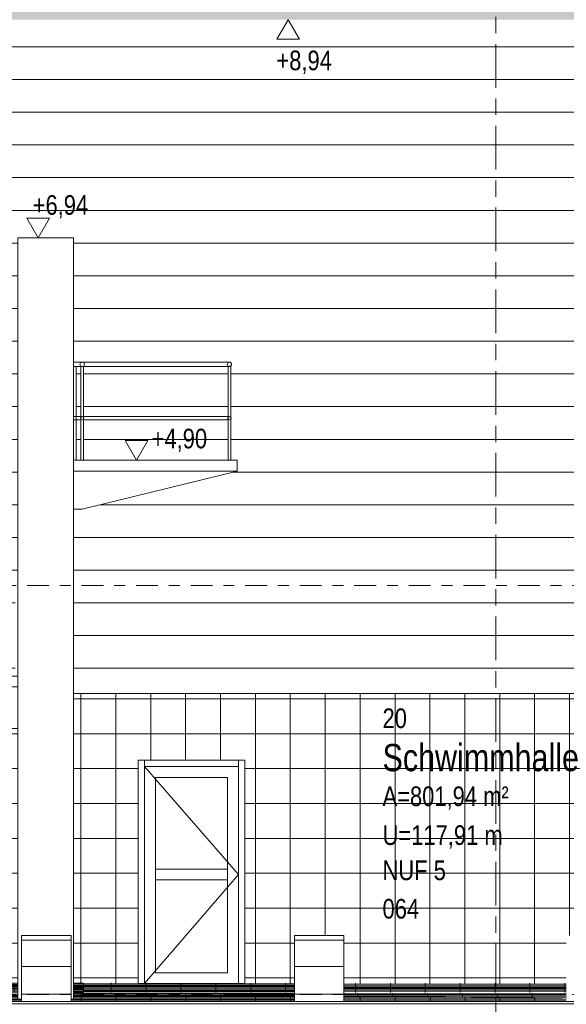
# Model space of a CAD drawing. Header units: metres. Extents: x 2 to 230, y -14 to 869.
# Tile 12 of 71: x 30.57 to 35.59, y -2.89 to 6.14. Entities that reach past the tile are written whole.
import ezdxf

# ---------------------------------------------------------------- set-up
doc = ezdxf.new("R2010")
doc.units = ezdxf.units.M
doc.linetypes.add('_Ebene_', pattern=[0.4, 0.2, -0.1, 0, -0.1])
doc.linetypes.add('_Rasterlinie_', pattern=[0.75, 0.4, -0.1, 0.15, -0.1])
for name, color, linetype, lineweight in [('A_Ebenen', 50, 'Continuous', 5), ('A_Fassade', 113, 'Continuous', 5), ('A_Geländer', 7, 'Continuous', 5), ('A_Geländer_Pfosten', 7, 'Continuous', 5), ('A_Geschossdecken', 7, 'Continuous', 5), ('A_Geschossdecken_Oberflächenschraffur', 7, 'Continuous', 5), ('A_Geschossdecken_Schraffur', 7, 'Continuous', 5), ('A_Hoehenkoten', 124, 'Continuous', 5), ('A_Raster', 128, 'Continuous', 5), ('A_Raum-Txt', 16, 'Continuous', 5), ('A_Treppe', 38, 'Continuous', 5), ('A_Wand', 244, 'Continuous', 5), ('A_Wände_Oberflächenschraffur', 244, 'Continuous', 5), ('Allgemeines Modell', 7, 'Continuous', 5)]:
    doc.layers.add(name, color=color, linetype=linetype, lineweight=lineweight)
doc.styles.add('Arial', font='arial.ttf', dxfattribs={"width": 0.8, "height": 0.18})
doc.styles.add('Arial_B', font='txt', dxfattribs={"width": 0.8, "height": 0.25})
pattern_1 = [(0, (0.09525, 18.796), (0, 0.32), []), (90, (0.09525, 18.796), (-0.32, 2e-17), [])]
pattern_2 = [(0, (0.09525, 18.796), (0, 0.3), [])]
pattern_3 = [(359.94, (0.073247, -2.899), (1.0472e-05, 0.0099999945), []), (90, (0.07325, -2.899), (-0.32, 2e-17), [])]
pattern_4 = [(0.004, (0.097247, -2.949), (-7.68e-07, 0.011), []), (90, (0.09725, -2.949), (-0.32, 2e-17), [])]

# ---------------------------------------------------------------- blocks, each defined once
blk = doc.blocks.new('Fassade - TU DF 1 - mit Mittelpfosten - Fassade - TU DF 1 - mit Panikstange-8070063-G')
at = {"layer": 'A_Fassade', "color": 250, "lineweight": 9}
for p, q in [((-11.7328, -0.7051), (-10.8728, -1.6951)), ((-11.6328, -0.8051), (-10.9728, -0.8051)), ((-11.6328, -2.5951), (-11.6328, -0.8051)), ((-10.9728, -0.8051), (-10.9728, -2.5951)), ((-10.8728, -1.6951), (-11.7328, -2.6951)), ((-11.6328, -1.6451), (-10.9728, -1.6451)), ((-11.6328, -1.7451), (-11.6328, -1.6451)), ((-10.9728, -1.6451), (-10.9728, -1.7451)), ((-10.9728, -1.7451), (-11.6328, -1.7451)), ((-10.9728, -2.5951), (-11.6328, -2.5951)), ((-11.7328, -2.6951), (-10.8728, -2.6951))]:
    blk.add_line(p, q, dxfattribs=at)
blk = doc.blocks.new('Rectangular Mullion - 60mm x 80mm 2-8070064-G')
at = {"layer": 'A_Fassade', "color": 250, "lineweight": 9}
for p, q in [((-11.7328, -0.7051), (-11.7328, -0.6451)), ((-10.8728, -0.6451), (-11.7328, -0.6451)), ((-11.7328, -0.7051), (-10.8728, -0.7051)), ((-10.8728, -0.6451), (-10.8728, -0.7051))]:
    blk.add_line(p, q, dxfattribs=at)
blk = doc.blocks.new('Rectangular Mullion - 60mm x 80mm 2-8070065-G')
at = {"layer": 'A_Fassade', "color": 250, "lineweight": 9}
for p, q in [((-10.8728, -0.6451), (-10.8128, -0.6451)), ((-10.8728, -0.6451), (-10.8728, -2.6951)), ((-10.8128, -2.6951), (-10.8128, -0.6451)), ((-10.8128, -2.6951), (-10.8728, -2.6951))]:
    blk.add_line(p, q, dxfattribs=at)
blk = doc.blocks.new('Rectangular Mullion - 60mm x 80mm 2-8070066-G')
at = {"layer": 'A_Fassade', "color": 250, "lineweight": 9}
for p, q in [((-11.7928, -0.6451), (-11.7328, -0.6451)), ((-11.7928, -0.6451), (-11.7928, -2.6951)), ((-11.7328, -2.6951), (-11.7328, -0.6451)), ((-11.7328, -2.6951), (-11.7928, -2.6951))]:
    blk.add_line(p, q, dxfattribs=at)
blk = doc.blocks.new('Floors 1 - Floors 1-8100432-G')
at = {"layer": 'A_Geschossdecken', "color": 250, "lineweight": 9}
for p, q in [((-3.0115, -2.859), (-19.7363, -2.859)), ((-19.7244, -2.8801), (-3.0234, -2.8801))]:
    blk.add_line(p, q, dxfattribs=at)
blk = doc.blocks.new('Stairs 6 - Stairs 4-8101780-G')
at = {"layer": 'A_Treppe', "color": 250, "lineweight": 9}
for p, q in [((-10.3596, -2.2975), (-10.3596, -2.2551)), ((-10.3596, -2.2551), (-9.9051, -2.2551)), ((-9.9051, -2.2551), (-9.9051, -2.2975)), ((-10.3596, -2.5375), (-10.3596, -2.2975)), ((-10.3596, -2.2975), (-9.9051, -2.2975)), ((-9.9051, -2.2975), (-9.9051, -2.5375)), ((-10.3596, -2.7926), (-10.3596, -2.5375)), ((-10.3596, -2.5375), (-9.9051, -2.5375)), ((-9.9051, -2.5375), (-9.9051, -2.7926)), ((-10.3596, -2.8594), (-10.3596, -2.7926)), ((-10.3596, -2.7926), (-9.9051, -2.7926)), ((-9.9051, -2.7926), (-9.9051, -2.8592))]:
    blk.add_line(p, q, dxfattribs=at)
blk = doc.blocks.new('Stairs 7 - Stairs 4-8101802-G')
at = {"layer": 'A_Treppe', "color": 250, "lineweight": 9}
for p, q in [((-12.8618, -2.2975), (-12.8618, -2.2551)), ((-12.8618, -2.2551), (-12.4073, -2.2551)), ((-12.4073, -2.2551), (-12.4073, -2.2975)), ((-12.8618, -2.5375), (-12.8618, -2.2975)), ((-12.8618, -2.2975), (-12.4073, -2.2975)), ((-12.4073, -2.2975), (-12.4073, -2.5375)), ((-12.8618, -2.7926), (-12.8618, -2.5375)), ((-12.8618, -2.5375), (-12.4073, -2.5375)), ((-12.4073, -2.5375), (-12.4073, -2.7926)), ((-12.8618, -2.859), (-12.8618, -2.7926)), ((-12.8618, -2.7926), (-12.4073, -2.7926)), ((-12.4073, -2.7926), (-12.4073, -2.8594))]:
    blk.add_line(p, q, dxfattribs=at)
blk = doc.blocks.new('Allgemeines Modell 1 - Allgemeines Modell 1-8102343-G')
at = {"layer": 'Allgemeines Modell', "color": 250, "lineweight": 9}
for p, q in [((-12.8937, 0.1249), (-12.8937, 4.1434)), ((-12.8937, 4.1434), (-12.3849, 4.1434)), ((-12.3849, 4.1434), (-12.3849, 2.1049)), ((-12.3849, 2.1049), (-10.8849, 2.1049)), ((-12.3849, 2.1049), (-12.3849, 2.0049)), ((-10.8849, 2.0049), (-10.8849, 2.1049)), ((-10.8849, 2.0049), (-12.3849, 2.0049)), ((-12.3849, 1.6549), (-12.3849, 2.0049)), ((-12.3849, 2.0049), (-10.8849, 2.0049)), ((-12.3049, 1.6549), (-10.8849, 2.0049)), ((-12.3049, 1.6549), (-12.3849, 1.6549)), ((-12.3849, 1.6549), (-12.3849, -2.8379)), ((-14.3937, 0.1249), (-12.8937, 0.1249)), ((-14.3937, 0.1249), (-14.3937, 0.0249)), ((-12.8937, 0.0249), (-12.8937, 0.1249)), ((-12.8937, 0.0249), (-14.3937, 0.0249)), ((-12.9537, -0.3551), (-14.3937, 0.0249)), ((-14.3937, 0.0249), (-12.8937, 0.0249)), ((-12.8937, -0.3349), (-12.8937, 0.0249)), ((-12.8937, -0.3551), (-12.9537, -0.3551)), ((-12.8937, -2.8379), (-12.8937, -0.3349)), ((-12.8618, -2.8379), (-12.8937, -2.8379)), ((-12.3849, -2.8379), (-12.4073, -2.8379))]:
    blk.add_line(p, q, dxfattribs=at)
blk = doc.blocks.new('Geländer - 25mm 2-V21-G')
at = {"layer": 'A_Geländer_Pfosten', "color": 250, "lineweight": 9}
for p, q in [((-12.3724, 2.9649), (-12.3849, 2.9649)), ((-12.3599, 2.9649), (-12.3724, 2.9649)), ((-12.3599, 2.1049), (-12.3599, 2.9649))]:
    blk.add_line(p, q, dxfattribs=at)
blk = doc.blocks.new('Geländer - 25mm 2-V20-G')
at = {"layer": 'A_Geländer_Pfosten', "color": 250, "lineweight": 9}
for p, q in [((-14.3162, 0.9849), (-14.3162, 0.1249)), ((-14.2912, 0.9849), (-14.3162, 0.9849)), ((-14.2912, 0.1249), (-14.2912, 0.9849))]:
    blk.add_line(p, q, dxfattribs=at)
blk = doc.blocks.new('Geländer - Geländer-8102410-G')
at = {"layer": 'A_Geländer', "color": 250, "lineweight": 9}
for p, q in [((-12.3174, 2.5049), (-12.3849, 2.5049)), ((-12.3849, 2.4749), (-12.3174, 2.4749)), ((-10.9674, 2.5049), (-12.2924, 2.5049)), ((-12.2924, 2.4749), (-10.9674, 2.4749))]:
    blk.add_line(p, q, dxfattribs=at)
for start, end in [(0, 180), (180, 0)]:
    blk.add_arc((-10.9549, 2.4899), 0.015, start, end, dxfattribs=at)
for points, knots in [([(-10.9679, 2.4974), (-10.9682, 2.4968), (-10.9688, 2.4957), (-10.9697, 2.4932), (-10.9699, 2.4912), (-10.9699, 2.4899)], [0.8333333, 0.8333333, 0.8333333, 0.8333333, 0.875, 0.9166667, 1, 1, 1, 1]), ([(-10.9699, 2.4899), (-10.9699, 2.4886), (-10.9697, 2.4866), (-10.9688, 2.4841), (-10.9682, 2.483), (-10.9679, 2.4824)], [0, 0, 0, 0, 0.0833333, 0.125, 0.1666667, 0.1666667, 0.1666667, 0.1666667]), ([(-10.9399, 2.4899), (-10.9399, 2.4912), (-10.9402, 2.4932), (-10.941, 2.4957), (-10.9416, 2.4968), (-10.9419, 2.4974)], [0, 0, 0, 0, 0.0833333, 0.125, 0.1666667, 0.1666667, 0.1666667, 0.1666667]), ([(-10.9419, 2.4824), (-10.9416, 2.483), (-10.941, 2.4841), (-10.9402, 2.4866), (-10.9399, 2.4886), (-10.9399, 2.4899)], [0.8333333, 0.8333333, 0.8333333, 0.8333333, 0.875, 0.9166667, 1, 1, 1, 1])]:
    blk.add_open_spline(points, degree=3, knots=knots, dxfattribs=at)
for name, p in [('Geländer - 25mm 2-V21-G', (0, 0)), ('Geländer - 25mm 2-V20-G', (3.3488, 1.98))]:
    blk.add_blockref(name, p)
blk = doc.blocks.new('Typ des oberen Holms - Oberer Geländerholm_Innen_-8102417-G')
at = {"layer": 'A_Geländer', "color": 250, "lineweight": 9}
for p, q in [((-10.9549, 3.0049), (-12.3849, 3.0049)), ((-12.3849, 2.9649), (-12.3174, 2.9649)), ((-12.2924, 2.9649), (-10.9674, 2.9649))]:
    blk.add_line(p, q, dxfattribs=at)
for start, end in [(0, 180), (180, 0)]:
    blk.add_arc((-10.9549, 2.9849), 0.02, start, end, dxfattribs=at)
blk = doc.blocks.new('Geländer - Geländer-8102431-G')
at = {"layer": 'A_Geländer', "color": 250, "lineweight": 9}
for start, end in [(0, 180), (180, 0)]:
    blk.add_arc((-12.3049, 2.4899), 0.015, start, end, dxfattribs=at)
at = {"extrusion": (0, 0, -1), "zscale": -1}
blk.add_blockref('Geländer - 25mm 2-V20-G', (26.6086, 1.98), dxfattribs=at)
blk = doc.blocks.new('Typ des oberen Holms - Oberer Geländerholm_Innen_-8102434-G')
at = {"layer": 'A_Geländer', "color": 250, "lineweight": 9}
for start, end in [(0, 180), (180, 0)]:
    blk.add_arc((-12.3049, 2.9849), 0.02, start, end, dxfattribs=at)
blk = doc.blocks.new('FP_24-G')
at = {"layer": 'A_Geschossdecken_Oberflächenschraffur', "color": 9}
for p, q in [((-16.1359, -2.6912), (-15.3599, -2.6914)), ((-16.1359, -2.6912), (-15.3599, -2.6914)), ((-16.1359, -2.7045), (-15.3599, -2.704)), ((-16.1359, -2.7045), (-15.3599, -2.704)), ((-16.1292, -2.8023), (-16.1295, -2.6876)), ((-16.1292, -2.8023), (-16.1295, -2.6876)), ((-15.8092, -2.7998), (-15.8095, -2.6878)), ((-15.8092, -2.7998), (-15.8095, -2.6878)), ((-15.4892, -2.7974), (-15.4895, -2.6879)), ((-15.4892, -2.7974), (-15.4895, -2.6879)), ((-14.9053, -2.6915), (-14.2315, -2.6916)), ((-14.9053, -2.6915), (-14.2315, -2.6916)), ((-14.9053, -2.7037), (-14.2315, -2.7032)), ((-14.9053, -2.7037), (-14.2315, -2.7032)), ((-14.8492, -2.7926), (-14.8495, -2.6882)), ((-14.8492, -2.7926), (-14.8495, -2.6882)), ((-14.5292, -2.7901), (-14.5295, -2.6884)), ((-14.5292, -2.7901), (-14.5295, -2.6884)), ((-14.2315, -2.6916), (-12.8937, -2.6919)), ((-14.2315, -2.6916), (-12.8937, -2.6919)), ((-14.2315, -2.7032), (-12.8937, -2.7022)), ((-14.2315, -2.7032), (-12.8937, -2.7022)), ((-14.2092, -2.7877), (-14.2095, -2.6885)), ((-14.2092, -2.7877), (-14.2095, -2.6885)), ((-13.8892, -2.7853), (-13.8895, -2.6887)), ((-13.8892, -2.7853), (-13.8895, -2.6887)), ((-13.5692, -2.7828), (-13.5695, -2.6888)), ((-13.5692, -2.7828), (-13.5695, -2.6888)), ((-13.2492, -2.7804), (-13.2495, -2.689)), ((-13.2492, -2.7804), (-13.2495, -2.689)), ((-12.9292, -2.778), (-12.9295, -2.6891)), ((-12.9292, -2.778), (-12.9295, -2.6891)), ((-12.3849, -2.692), (-12.2928, -2.6921)), ((-12.3849, -2.692), (-12.2928, -2.6921)), ((-12.3849, -2.7018), (-12.2928, -2.7018)), ((-12.3849, -2.7018), (-12.2928, -2.7018)), ((-16.1359, -2.7179), (-15.3599, -2.7166)), ((-16.1359, -2.7179), (-15.3599, -2.7166)), ((-16.1359, -2.7312), (-15.3599, -2.7292)), ((-16.1359, -2.7312), (-15.3599, -2.7292)), ((-16.1359, -2.7445), (-15.3599, -2.7418)), ((-16.1359, -2.7445), (-15.3599, -2.7418)), ((-16.1359, -2.7579), (-15.3599, -2.7544)), ((-16.1359, -2.7579), (-15.3599, -2.7544)), ((-16.1359, -2.7712), (-15.3599, -2.767)), ((-16.1359, -2.7712), (-15.3599, -2.767)), ((-16.1359, -2.7845), (-15.3599, -2.7796)), ((-16.1359, -2.7845), (-15.3599, -2.7796)), ((-16.1359, -2.7979), (-15.3599, -2.7922)), ((-16.1359, -2.7979), (-15.3599, -2.7922)), ((-14.9053, -2.7158), (-14.2316, -2.7147)), ((-14.9053, -2.7158), (-14.2316, -2.7147)), ((-14.9053, -2.728), (-14.2316, -2.7263)), ((-14.9053, -2.728), (-14.2316, -2.7263)), ((-14.9053, -2.7402), (-14.2316, -2.7378)), ((-14.9053, -2.7402), (-14.2316, -2.7378)), ((-14.9053, -2.7524), (-14.2316, -2.7494)), ((-14.9053, -2.7524), (-14.2316, -2.7494)), ((-14.9053, -2.7646), (-14.2316, -2.7609)), ((-14.9053, -2.7646), (-14.2316, -2.7609)), ((-14.9053, -2.7767), (-14.2316, -2.7725)), ((-14.9053, -2.7767), (-14.2316, -2.7725)), ((-14.9053, -2.7889), (-14.2316, -2.784)), ((-14.9053, -2.7889), (-14.2316, -2.784)), ((-14.2316, -2.7147), (-12.8937, -2.7125)), ((-14.2316, -2.7147), (-12.8937, -2.7125)), ((-14.2316, -2.7263), (-12.8937, -2.7228)), ((-14.2316, -2.7263), (-12.8937, -2.7228)), ((-14.2316, -2.7378), (-12.8937, -2.7331)), ((-14.2316, -2.7378), (-12.8937, -2.7331)), ((-14.2316, -2.7494), (-12.8937, -2.7434)), ((-14.2316, -2.7494), (-12.8937, -2.7434)), ((-14.2316, -2.7609), (-12.8937, -2.7537)), ((-14.2316, -2.7609), (-12.8937, -2.7537)), ((-14.2316, -2.7725), (-12.8937, -2.764)), ((-14.2316, -2.7725), (-12.8937, -2.764)), ((-14.2316, -2.784), (-12.8937, -2.7743)), ((-14.2316, -2.784), (-12.8937, -2.7743)), ((-12.3849, -2.7117), (-12.2928, -2.7115)), ((-12.3849, -2.7117), (-12.2928, -2.7115)), ((-12.3849, -2.7215), (-12.2928, -2.7212)), ((-12.3849, -2.7215), (-12.2928, -2.7212)), ((-12.3849, -2.7313), (-12.2928, -2.731)), ((-12.3849, -2.7313), (-12.2928, -2.731)), ((-12.3849, -2.7411), (-12.2928, -2.7407)), ((-12.3849, -2.7411), (-12.2928, -2.7407)), ((-12.3849, -2.7509), (-12.2928, -2.7504)), ((-12.3849, -2.7509), (-12.2928, -2.7504)), ((-12.3849, -2.7608), (-12.2928, -2.7602)), ((-12.3849, -2.7608), (-12.2928, -2.7602)), ((-12.3849, -2.7706), (-12.2928, -2.7699)), ((-12.3849, -2.7706), (-12.2928, -2.7699))]:
    blk.add_line(p, q, dxfattribs=at)
blk = doc.blocks.new('FP_25-G')
at = {"layer": 'A_Geschossdecken_Oberflächenschraffur', "color": 9}
for p, q in [((-12.2928, -2.6987), (-10.3596, -2.6998)), ((-12.2928, -2.6987), (-10.3596, -2.6998)), ((-12.2928, -2.7084), (-10.3596, -2.7096)), ((-12.2928, -2.7084), (-10.3596, -2.7096)), ((-12.0394, -2.7734), (-12.0393, -2.6896)), ((-12.0394, -2.7734), (-12.0393, -2.6896)), ((-11.7194, -2.7737), (-11.7193, -2.6897)), ((-11.7194, -2.7737), (-11.7193, -2.6897)), ((-11.3994, -2.7741), (-11.3993, -2.6899)), ((-11.3994, -2.7741), (-11.3993, -2.6899)), ((-11.0794, -2.7744), (-11.0793, -2.69)), ((-11.0794, -2.7744), (-11.0793, -2.69)), ((-10.7594, -2.7747), (-10.7593, -2.6902)), ((-10.7594, -2.7747), (-10.7593, -2.6902)), ((-10.4394, -2.7751), (-10.4393, -2.6904)), ((-10.4394, -2.7751), (-10.4393, -2.6904)), ((-9.9051, -2.7), (-7.8664, -2.7012)), ((-9.9051, -2.7), (-7.8664, -2.7012)), ((-9.7994, -2.7757), (-9.7993, -2.6907)), ((-9.7994, -2.7757), (-9.7993, -2.6907)), ((-9.4794, -2.7761), (-9.4793, -2.6909)), ((-9.4794, -2.7761), (-9.4793, -2.6909)), ((-9.1594, -2.7764), (-9.1593, -2.691)), ((-9.1594, -2.7764), (-9.1593, -2.691)), ((-8.8394, -2.7767), (-8.8393, -2.6912)), ((-8.8394, -2.7767), (-8.8393, -2.6912)), ((-8.5194, -2.7771), (-8.5193, -2.6914)), ((-8.5194, -2.7771), (-8.5193, -2.6914)), ((-8.1994, -2.7774), (-8.1993, -2.6915)), ((-8.1994, -2.7774), (-8.1993, -2.6915)), ((-7.8794, -2.7777), (-7.8793, -2.6917)), ((-7.8794, -2.7777), (-7.8793, -2.6917)), ((-7.4118, -2.7015), (-6.102, -2.7022)), ((-7.4118, -2.7015), (-6.102, -2.7022)), ((-7.2394, -2.7784), (-7.2393, -2.692)), ((-7.2394, -2.7784), (-7.2393, -2.692)), ((-6.9194, -2.7787), (-6.9193, -2.6922)), ((-6.9194, -2.7787), (-6.9193, -2.6922)), ((-6.5994, -2.7791), (-6.5993, -2.6923)), ((-6.5994, -2.7791), (-6.5993, -2.6923)), ((-6.2794, -2.7794), (-6.2793, -2.6925)), ((-6.2794, -2.7794), (-6.2793, -2.6925)), ((-12.2928, -2.7181), (-10.3596, -2.7195)), ((-12.2928, -2.7181), (-10.3596, -2.7195)), ((-12.2928, -2.7279), (-10.3596, -2.7293)), ((-12.2928, -2.7279), (-10.3596, -2.7293)), ((-12.2928, -2.7376), (-10.3596, -2.7392)), ((-12.2928, -2.7376), (-10.3596, -2.7392)), ((-12.2928, -2.7473), (-10.3596, -2.749)), ((-12.2928, -2.7473), (-10.3596, -2.749)), ((-12.2928, -2.7571), (-10.3596, -2.7589)), ((-12.2928, -2.7571), (-10.3596, -2.7589)), ((-12.2928, -2.7668), (-10.3596, -2.7687)), ((-12.2928, -2.7668), (-10.3596, -2.7687)), ((-9.9051, -2.7099), (-7.8664, -2.7112)), ((-9.9051, -2.7099), (-7.8664, -2.7112)), ((-9.9051, -2.7198), (-7.8664, -2.7212)), ((-9.9051, -2.7198), (-7.8664, -2.7212)), ((-9.9051, -2.7297), (-7.8664, -2.7312)), ((-9.9051, -2.7297), (-7.8664, -2.7312)), ((-9.9051, -2.7395), (-7.8664, -2.7412)), ((-9.9051, -2.7395), (-7.8664, -2.7412)), ((-9.9051, -2.7494), (-7.8664, -2.7512)), ((-9.9051, -2.7494), (-7.8664, -2.7512)), ((-9.9051, -2.7593), (-7.8664, -2.7612)), ((-9.9051, -2.7593), (-7.8664, -2.7612)), ((-9.9051, -2.7692), (-7.8664, -2.7712)), ((-9.9051, -2.7692), (-7.8664, -2.7712)), ((-7.4118, -2.7115), (-6.102, -2.7123)), ((-7.4118, -2.7115), (-6.102, -2.7123)), ((-7.4118, -2.7215), (-6.102, -2.7224)), ((-7.4118, -2.7215), (-6.102, -2.7224)), ((-7.4118, -2.7315), (-6.102, -2.7325)), ((-7.4118, -2.7315), (-6.102, -2.7325)), ((-7.4118, -2.7416), (-6.102, -2.7426)), ((-7.4118, -2.7416), (-6.102, -2.7426)), ((-7.4118, -2.7516), (-6.102, -2.7528)), ((-7.4118, -2.7516), (-6.102, -2.7528)), ((-7.4118, -2.7616), (-6.102, -2.7629)), ((-7.4118, -2.7616), (-6.102, -2.7629)), ((-7.4118, -2.7717), (-6.102, -2.773)), ((-7.4118, -2.7717), (-6.102, -2.773))]:
    blk.add_line(p, q, dxfattribs=at)
blk = doc.blocks.new('Höhenkoten - leer-6237472-G')
at = {"layer": 'A_Hoehenkoten'}
for p, q in [((-21.5123, -9.1401), (-21.7201, -9.1401)), ((-21.6162, -9.3201), (-21.7201, -9.1401)), ((-21.6162, -9.3201), (-21.5123, -9.1401))]:
    blk.add_line(p, q, dxfattribs=at)

msp = doc.modelspace()

# ---------------------------------------------------------------- hatches: boundary and pattern name
at = {"layer": 'A_Geschossdecken_Oberflächenschraffur'}
h = msp.add_hatch(dxfattribs=at)
h.set_pattern_fill('FP_79', color=9, style=0, pattern_type=2)
h.set_pattern_definition(pattern_4)
h.paths.add_polyline_path([(40.9089, -2.8801), (40.6387, -2.8773), (40.6425, -2.8801), (40.7867, -2.8801)], flags=0)
h.paths.add_polyline_path([(23.3345, -2.8801), (23.6841, -2.8801), (23.6925, -2.8742), (23.2178, -2.8801)], flags=0)
h.paths.add_polyline_path([(36.0699, -2.859), (38.0872, -2.859), (38.0872, -2.8513), (36.0404, -2.8304), (36.0404, -2.859)], flags=0)
h.paths.add_polyline_path([(34.1832, -2.859), (35.5859, -2.859), (35.5859, -2.8258), (33.5471, -2.805), (33.5471, -2.859)], flags=0)
h.paths.add_polyline_path([(38.8444, -2.859), (38.5418, -2.856), (38.5418, -2.859)], flags=0)
h.paths.add_polyline_path([(24.8995, -2.859), (25.5961, -2.859), (25.5961, -2.8503), (24.9854, -2.858)], flags=0)
h.paths.add_polyline_path([(32.2964, -2.859), (33.0926, -2.859), (33.0926, -2.8004), (31.1595, -2.7807), (31.0673, -2.7818), (31.0673, -2.8379), (31.045, -2.8379), (31.045, -2.859), (31.3531, -2.859)], flags=0)
h.paths.add_polyline_path([(26.0506, -2.859), (28.0924, -2.859), (28.0924, -2.8191), (27.3164, -2.8288), (27.3164, -2.8389), (26.8164, -2.8389), (26.8164, -2.835), (26.0506, -2.8446)], flags=0)
h.paths.add_polyline_path([(30.4097, -2.859), (30.5905, -2.859), (30.5905, -2.8379), (30.5585, -2.8379), (30.5585, -2.7882), (28.5469, -2.8134), (28.5469, -2.859), (29.4664, -2.859)], flags=0)
h = msp.add_hatch(dxfattribs=at)
h.set_pattern_fill('FP_79', color=9, style=0, pattern_type=2)
h.set_pattern_definition(pattern_4)
h.paths.add_polyline_path([(40.9089, -2.8801), (40.6387, -2.8773), (40.6425, -2.8801), (40.7867, -2.8801)], flags=0)
h.paths.add_polyline_path([(23.3345, -2.8801), (23.6841, -2.8801), (23.6925, -2.8742), (23.2178, -2.8801)], flags=0)
h.paths.add_polyline_path([(36.0699, -2.859), (38.0872, -2.859), (38.0872, -2.8513), (36.0404, -2.8304), (36.0404, -2.859)], flags=0)
h.paths.add_polyline_path([(34.1832, -2.859), (35.5859, -2.859), (35.5859, -2.8258), (33.5471, -2.805), (33.5471, -2.859)], flags=0)
h.paths.add_polyline_path([(38.8444, -2.859), (38.5418, -2.856), (38.5418, -2.859)], flags=0)
h.paths.add_polyline_path([(24.8995, -2.859), (25.5961, -2.859), (25.5961, -2.8503), (24.9854, -2.858)], flags=0)
h.paths.add_polyline_path([(32.2964, -2.859), (33.0926, -2.859), (33.0926, -2.8004), (31.1595, -2.7807), (31.0673, -2.7818), (31.0673, -2.8379), (31.045, -2.8379), (31.045, -2.859), (31.3531, -2.859)], flags=0)
h.paths.add_polyline_path([(26.0506, -2.859), (28.0924, -2.859), (28.0924, -2.8191), (27.3164, -2.8288), (27.3164, -2.8389), (26.8164, -2.8389), (26.8164, -2.835), (26.0506, -2.8446)], flags=0)
h.paths.add_polyline_path([(30.4097, -2.859), (30.5905, -2.859), (30.5905, -2.8379), (30.5585, -2.8379), (30.5585, -2.7882), (28.5469, -2.8134), (28.5469, -2.859), (29.4664, -2.859)], flags=0)
h = msp.add_hatch(dxfattribs=at)
h.set_pattern_fill('FP_66', color=9, style=0, pattern_type=2)
h.set_pattern_definition(pattern_3)
h.paths.add_polyline_path([(40.9089, -2.8801), (40.6324, -2.8729), (40.6387, -2.8773), (40.7867, -2.8789)], flags=0)
h.paths.add_polyline_path([(38.8444, -2.859), (40.1032, -2.859), (38.5418, -2.8182), (38.5418, -2.856)], flags=0)
h.paths.add_polyline_path([(38.0872, -2.8513), (38.0872, -2.8064), (37.3502, -2.7871), (36.0404, -2.7857), (36.0404, -2.8304), (37.9566, -2.85)], flags=0)
h.paths.add_polyline_path([(35.5859, -2.8258), (35.5859, -2.7853), (33.5471, -2.7831), (33.5471, -2.805), (34.1832, -2.8115)], flags=0)
h.paths.add_polyline_path([(33.0926, -2.8004), (33.0926, -2.7827), (31.1595, -2.7807), (32.33, -2.7926)], flags=0)
h = msp.add_hatch(dxfattribs=at)
h.set_pattern_fill('FP_66', color=9, style=0, pattern_type=2)
h.set_pattern_definition(pattern_3)
h.paths.add_polyline_path([(40.9089, -2.8801), (40.6324, -2.8729), (40.6387, -2.8773), (40.7867, -2.8789)], flags=0)
h.paths.add_polyline_path([(38.8444, -2.859), (40.1032, -2.859), (38.5418, -2.8182), (38.5418, -2.856)], flags=0)
h.paths.add_polyline_path([(38.0872, -2.8513), (38.0872, -2.8064), (37.3502, -2.7871), (36.0404, -2.7857), (36.0404, -2.8304), (37.9566, -2.85)], flags=0)
h.paths.add_polyline_path([(35.5859, -2.8258), (35.5859, -2.7853), (33.5471, -2.7831), (33.5471, -2.805), (34.1832, -2.8115)], flags=0)
h.paths.add_polyline_path([(33.0926, -2.8004), (33.0926, -2.7827), (31.1595, -2.7807), (32.33, -2.7926)], flags=0)
at = {"layer": 'A_Geschossdecken_Schraffur', "lineweight": 9}
msp.add_hatch(color=253, dxfattribs=at).paths.add_polyline_path([(43.764, 6.1449), (43.764, 6.3949), (20.7308, 6.3949), (20.7308, 6.1449), (43.6168, 6.1449)], flags=0)
at = {"layer": 'A_Wände_Oberflächenschraffur'}
h = msp.add_hatch(dxfattribs=at)
h.set_pattern_fill('FP_12', color=8, style=0, pattern_type=2)
h.set_pattern_definition(pattern_2)
h.paths.add_polyline_path([(27.2969, 2.2049), (30.5585, 2.2049), (30.5585, 4.1434), (31.0673, 4.1434), (31.0673, 3.0049), (31.1595, 3.0049), (31.1595, 6.1449), (27.2969, 6.1449), (27.2969, 4.3467)], flags=0)
h.paths.add_polyline_path([(31.1348, 2.2049), (31.1348, 2.4749), (31.0923, 2.4749), (31.0923, 2.2049), (31.1172, 2.2049)], flags=0)
h.paths.add_polyline_path([(31.1172, 2.5049), (31.1348, 2.5049), (31.1348, 2.9649), (31.0923, 2.9649), (31.0923, 2.5049)], flags=0)
h = msp.add_hatch(dxfattribs=at)
h.set_pattern_fill('FP_12', color=8, style=0, pattern_type=2)
h.set_pattern_definition(pattern_2)
h.paths.add_polyline_path([(27.2969, 2.2049), (30.5585, 2.2049), (30.5585, 4.1434), (31.0673, 4.1434), (31.0673, 3.0049), (31.1595, 3.0049), (31.1595, 6.1449), (27.2969, 6.1449), (27.2969, 4.3467)], flags=0)
h.paths.add_polyline_path([(31.1348, 2.2049), (31.1348, 2.4749), (31.0923, 2.4749), (31.0923, 2.2049), (31.1172, 2.2049)], flags=0)
h.paths.add_polyline_path([(31.1172, 2.5049), (31.1348, 2.5049), (31.1348, 2.9649), (31.0923, 2.9649), (31.0923, 2.5049)], flags=0)
h = msp.add_hatch(dxfattribs=at)
h.set_pattern_fill('FP_12', color=8, style=0, pattern_type=2)
h.set_pattern_definition(pattern_2)
h.paths.add_polyline_path([(31.1598, 2.2049), (31.6595, 2.2049), (31.6595, 2.4749), (31.1598, 2.4749), (31.1598, 2.3289)], flags=0)
h.paths.add_polyline_path([(31.3531, 2.5049), (31.6595, 2.5049), (31.6595, 2.9649), (31.1598, 2.9649), (31.1598, 2.5049), (31.2352, 2.5049)], flags=0)
h.paths.add_polyline_path([(31.1615, 3.0049), (31.6595, 3.0049), (31.6595, 6.1449), (31.1595, 6.1449), (31.1595, 3.0049)], flags=0)
h = msp.add_hatch(dxfattribs=at)
h.set_pattern_fill('FP_12', color=8, style=0, pattern_type=2)
h.set_pattern_definition(pattern_2)
h.paths.add_polyline_path([(31.1598, 2.2049), (31.6595, 2.2049), (31.6595, 2.4749), (31.1598, 2.4749), (31.1598, 2.3289)], flags=0)
h.paths.add_polyline_path([(31.3531, 2.5049), (31.6595, 2.5049), (31.6595, 2.9649), (31.1598, 2.9649), (31.1598, 2.5049), (31.2352, 2.5049)], flags=0)
h.paths.add_polyline_path([(31.1615, 3.0049), (31.6595, 3.0049), (31.6595, 6.1449), (31.1595, 6.1449), (31.1595, 3.0049)], flags=0)
h = msp.add_hatch(dxfattribs=at)
h.set_pattern_fill('FP_12', color=8, style=0, pattern_type=2)
h.set_pattern_definition(pattern_2)
h.paths.add_polyline_path([(31.6595, 2.2049), (32.4848, 2.2049), (32.4843, 2.4749), (31.6595, 2.4749)], flags=0)
h.paths.add_polyline_path([(32.5323, 2.2049), (32.6395, 2.2049), (32.6395, 6.1449), (31.6595, 6.1449), (31.6595, 3.0049), (32.5025, 3.0042), (32.5073, 3.0022), (32.5115, 2.999), (32.5147, 2.9949), (32.5167, 2.9901), (32.5173, 2.9849), (32.5167, 2.9797), (32.5147, 2.9749), (32.5082, 2.9682), (32.5036, 2.966), (32.5025, 2.9656), (32.5036, 2.9649), (32.5098, 2.9649), (32.5103, 2.4974), (32.5123, 2.4899), (32.5098, 2.4793), (32.5098, 2.2049)], flags=0)
h.paths.add_polyline_path([(32.4848, 2.5049), (32.4848, 2.9649), (31.6595, 2.9649), (31.6595, 2.5049), (32.4843, 2.5049)], flags=0)
h = msp.add_hatch(dxfattribs=at)
h.set_pattern_fill('FP_12', color=8, style=0, pattern_type=2)
h.set_pattern_definition(pattern_2)
h.paths.add_polyline_path([(31.6595, 2.2049), (32.4848, 2.2049), (32.4843, 2.4749), (31.6595, 2.4749)], flags=0)
h.paths.add_polyline_path([(32.5323, 2.2049), (32.6395, 2.2049), (32.6395, 6.1449), (31.6595, 6.1449), (31.6595, 3.0049), (32.5025, 3.0042), (32.5073, 3.0022), (32.5115, 2.999), (32.5147, 2.9949), (32.5167, 2.9901), (32.5173, 2.9849), (32.5167, 2.9797), (32.5147, 2.9749), (32.5082, 2.9682), (32.5036, 2.966), (32.5025, 2.9656), (32.5036, 2.9649), (32.5098, 2.9649), (32.5103, 2.4974), (32.5123, 2.4899), (32.5098, 2.4793), (32.5098, 2.2049)], flags=0)
h.paths.add_polyline_path([(32.4848, 2.5049), (32.4848, 2.9649), (31.6595, 2.9649), (31.6595, 2.5049), (32.4843, 2.5049)], flags=0)
h = msp.add_hatch(dxfattribs=at)
h.set_pattern_fill('FP_12', color=8, style=0, pattern_type=2)
h.set_pattern_definition(pattern_2)
h.paths.add_polyline_path([(32.6395, 2.2049), (41.3367, 2.2049), (41.3367, 6.1449), (32.6395, 6.1449), (32.6395, 2.5123)], flags=0)
h = msp.add_hatch(dxfattribs=at)
h.set_pattern_fill('FP_12', color=8, style=0, pattern_type=2)
h.set_pattern_definition(pattern_2)
h.paths.add_polyline_path([(32.6395, 2.2049), (41.3367, 2.2049), (41.3367, 6.1449), (32.6395, 6.1449), (32.6395, 2.5123)], flags=0)
h = msp.add_hatch(dxfattribs=at)
h.set_pattern_fill('FP_12', color=8, style=0, pattern_type=2)
h.set_pattern_definition(pattern_2)
h.paths.add_polyline_path([(28.7669, -0.0351), (29.2859, -0.0351), (29.0585, 0.0249), (29.0585, 0.1249), (29.136, 0.1249), (29.1356, 0.5024), (29.1335, 0.5099), (29.136, 0.5205), (29.136, 0.9849), (29.1423, 0.986), (29.136, 0.9895), (29.1344, 0.9908), (29.1312, 0.9949), (29.1292, 0.9997), (29.1285, 1.0049), (29.1292, 1.0101), (29.1312, 1.0149), (29.1344, 1.019), (29.1385, 1.0222), (29.1434, 1.0242), (29.1537, 1.0249), (30.5585, 1.0249), (30.5585, 2.2049), (28.7669, 2.2049), (28.7669, 0.6779)], flags=0)
h.paths.add_polyline_path([(31.0673, -0.0351), (31.1595, -0.0351), (31.1595, 1.6579), (31.1473, 1.6549), (31.0673, 1.6549), (31.0673, 0.6779)], flags=0)
h.paths.add_polyline_path([(30.476, 0.1249), (30.476, 0.4949), (29.161, 0.4945), (29.161, 0.1249), (30.4097, 0.1249)], flags=0)
h.paths.add_polyline_path([(30.501, 0.1249), (30.5335, 0.1249), (30.5335, 0.4949), (30.501, 0.4945), (30.501, 0.1276)], flags=0)
h.paths.add_polyline_path([(29.1635, 0.5249), (30.476, 0.5249), (30.476, 0.9849), (29.161, 0.9849), (29.1615, 0.5249), (29.163, 0.5249)], flags=0)
h.paths.add_polyline_path([(30.5276, 0.5249), (30.5335, 0.5249), (30.5335, 0.9849), (30.501, 0.9849), (30.501, 0.5249)], flags=0)
h.paths.add_polyline_path([(31.1348, 2.1049), (31.1348, 2.2049), (31.0923, 2.2049), (31.0923, 2.1049), (31.1172, 2.1049)], flags=0)
h = msp.add_hatch(dxfattribs=at)
h.set_pattern_fill('FP_12', color=8, style=0, pattern_type=2)
h.set_pattern_definition(pattern_2)
h.paths.add_polyline_path([(28.7669, -0.0351), (29.2859, -0.0351), (29.0585, 0.0249), (29.0585, 0.1249), (29.136, 0.1249), (29.1356, 0.5024), (29.1335, 0.5099), (29.136, 0.5205), (29.136, 0.9849), (29.1423, 0.986), (29.136, 0.9895), (29.1344, 0.9908), (29.1312, 0.9949), (29.1292, 0.9997), (29.1285, 1.0049), (29.1292, 1.0101), (29.1312, 1.0149), (29.1344, 1.019), (29.1385, 1.0222), (29.1434, 1.0242), (29.1537, 1.0249), (30.5585, 1.0249), (30.5585, 2.2049), (28.7669, 2.2049), (28.7669, 0.6779)], flags=0)
h.paths.add_polyline_path([(31.0673, -0.0351), (31.1595, -0.0351), (31.1595, 1.6579), (31.1473, 1.6549), (31.0673, 1.6549), (31.0673, 0.6779)], flags=0)
h.paths.add_polyline_path([(30.476, 0.1249), (30.476, 0.4949), (29.161, 0.4945), (29.161, 0.1249), (30.4097, 0.1249)], flags=0)
h.paths.add_polyline_path([(30.501, 0.1249), (30.5335, 0.1249), (30.5335, 0.4949), (30.501, 0.4945), (30.501, 0.1276)], flags=0)
h.paths.add_polyline_path([(29.1635, 0.5249), (30.476, 0.5249), (30.476, 0.9849), (29.161, 0.9849), (29.1615, 0.5249), (29.163, 0.5249)], flags=0)
h.paths.add_polyline_path([(30.5276, 0.5249), (30.5335, 0.5249), (30.5335, 0.9849), (30.501, 0.9849), (30.501, 0.5249)], flags=0)
h.paths.add_polyline_path([(31.1348, 2.1049), (31.1348, 2.2049), (31.0923, 2.2049), (31.0923, 2.1049), (31.1172, 2.1049)], flags=0)
h = msp.add_hatch(dxfattribs=at)
h.set_pattern_fill('FP_12', color=8, style=0, pattern_type=2)
h.set_pattern_definition(pattern_2)
h.paths.add_polyline_path([(31.1595, -0.0351), (31.6595, -0.0351), (31.6595, 1.7811), (31.1595, 1.6579), (31.1595, 0.6779)], flags=0)
h.paths.add_polyline_path([(31.2352, 2.1049), (31.6595, 2.1049), (31.6595, 2.2049), (31.1598, 2.2049), (31.1598, 2.1049)], flags=0)
h = msp.add_hatch(dxfattribs=at)
h.set_pattern_fill('FP_12', color=8, style=0, pattern_type=2)
h.set_pattern_definition(pattern_2)
h.paths.add_polyline_path([(31.1595, -0.0351), (31.6595, -0.0351), (31.6595, 1.7811), (31.1595, 1.6579), (31.1595, 0.6779)], flags=0)
h.paths.add_polyline_path([(31.2352, 2.1049), (31.6595, 2.1049), (31.6595, 2.2049), (31.1598, 2.2049), (31.1598, 2.1049)], flags=0)
h = msp.add_hatch(dxfattribs=at)
h.set_pattern_fill('FP_12', color=8, style=0, pattern_type=2)
h.set_pattern_definition(pattern_2)
h.paths.add_polyline_path([(32.2964, -0.0351), (32.6395, -0.0351), (32.6395, 2.2049), (32.5098, 2.2049), (32.5098, 2.1049), (32.5673, 2.1049), (32.5673, 2.0049), (31.6595, 1.7811), (31.6595, -0.0351)], flags=0)
h.paths.add_polyline_path([(32.4848, 2.1049), (32.4848, 2.2049), (31.6595, 2.2049), (31.6595, 2.1049), (32.2964, 2.1049)], flags=0)
h = msp.add_hatch(dxfattribs=at)
h.set_pattern_fill('FP_12', color=8, style=0, pattern_type=2)
h.set_pattern_definition(pattern_2)
h.paths.add_polyline_path([(32.2964, -0.0351), (32.6395, -0.0351), (32.6395, 2.2049), (32.5098, 2.2049), (32.5098, 2.1049), (32.5673, 2.1049), (32.5673, 2.0049), (31.6595, 1.7811), (31.6595, -0.0351)], flags=0)
h.paths.add_polyline_path([(32.4848, 2.1049), (32.4848, 2.2049), (31.6595, 2.2049), (31.6595, 2.1049), (32.2964, 2.1049)], flags=0)
h = msp.add_hatch(dxfattribs=at)
h.set_pattern_fill('FP_12', color=8, style=0, pattern_type=2)
h.set_pattern_definition(pattern_2)
h.paths.add_polyline_path([(39.2868, -0.0351), (39.2868, 0.0249), (39.1768, 0.0249), (39.1768, 2.2049), (32.6395, 2.2049), (32.6395, -0.0351), (39.0668, -0.0351)], flags=0)
h = msp.add_hatch(dxfattribs=at)
h.set_pattern_fill('FP_12', color=8, style=0, pattern_type=2)
h.set_pattern_definition(pattern_2)
h.paths.add_polyline_path([(39.2868, -0.0351), (39.2868, 0.0249), (39.1768, 0.0249), (39.1768, 2.2049), (32.6395, 2.2049), (32.6395, -0.0351), (39.0668, -0.0351)], flags=0)
h = msp.add_hatch(dxfattribs=at)
h.set_pattern_fill('FP_1', color=133, style=0, pattern_type=2)
h.set_pattern_definition(pattern_1)
h.paths.add_polyline_path([(31.3595, -2.697), (31.3595, -0.0351), (31.0673, -0.0351), (31.0673, -2.6969), (31.3566, -2.697)], flags=0)
h.paths.add_polyline_path([(30.5585, -2.6966), (30.5585, -0.3551), (30.4985, -0.3551), (29.2859, -0.0351), (28.7669, -0.0351), (28.7669, -2.6958), (30.4097, -2.6966)], flags=0)
h = msp.add_hatch(dxfattribs=at)
h.set_pattern_fill('FP_1', color=133, style=0, pattern_type=2)
h.set_pattern_definition(pattern_1)
h.paths.add_polyline_path([(31.3595, -2.697), (31.3595, -0.0351), (31.0673, -0.0351), (31.0673, -2.6969), (31.3566, -2.697)], flags=0)
h.paths.add_polyline_path([(30.5585, -2.6966), (30.5585, -0.3551), (30.4985, -0.3551), (29.2859, -0.0351), (28.7669, -0.0351), (28.7669, -2.6958), (30.4097, -2.6966)], flags=0)
h = msp.add_hatch(dxfattribs=at)
h.set_pattern_fill('FP_1', color=133, style=0, pattern_type=2)
h.set_pattern_definition(pattern_1)
h.paths.add_polyline_path([(31.6595, -2.6972), (31.6595, -0.0351), (31.3595, -0.0351), (31.3595, -2.697), (31.3649, -2.697)], flags=0)
h = msp.add_hatch(dxfattribs=at)
h.set_pattern_fill('FP_1', color=133, style=0, pattern_type=2)
h.set_pattern_definition(pattern_1)
h.paths.add_polyline_path([(31.6595, -2.6972), (31.6595, -0.0351), (31.3595, -0.0351), (31.3595, -2.697), (31.3649, -2.697)], flags=0)
h = msp.add_hatch(dxfattribs=at)
h.set_pattern_fill('FP_1', color=133, style=0, pattern_type=2)
h.set_pattern_definition(pattern_1)
h.paths.add_polyline_path([(32.6395, -0.6451), (32.6395, -0.0351), (31.6595, -0.0351), (31.6595, -0.6451), (32.5795, -0.6451)], flags=0)
h = msp.add_hatch(dxfattribs=at)
h.set_pattern_fill('FP_1', color=133, style=0, pattern_type=2)
h.set_pattern_definition(pattern_1)
h.paths.add_polyline_path([(32.6395, -0.6451), (32.6395, -0.0351), (31.6595, -0.0351), (31.6595, -0.6451), (32.5795, -0.6451)], flags=0)
h = msp.add_hatch(dxfattribs=at)
h.set_pattern_fill('FP_1', color=133, style=0, pattern_type=2)
h.set_pattern_definition(pattern_1)
h.paths.add_polyline_path([(39.0668, -2.7024), (39.0668, -0.0351), (32.6395, -0.0351), (32.6395, -2.6977), (33.0926, -2.6969), (33.0926, -2.2551), (33.5471, -2.2551), (33.5471, -2.6982), (35.5859, -2.6985), (35.5859, -2.2551), (36.0404, -2.2551), (36.0404, -2.6994), (38.0872, -2.7001), (38.0872, -2.2551), (38.5418, -2.2551), (38.5418, -2.7017), (38.8466, -2.7021)], flags=0)
h = msp.add_hatch(dxfattribs=at)
h.set_pattern_fill('FP_1', color=133, style=0, pattern_type=2)
h.set_pattern_definition(pattern_1)
h.paths.add_polyline_path([(39.0668, -2.7024), (39.0668, -0.0351), (32.6395, -0.0351), (32.6395, -2.6977), (33.0926, -2.6969), (33.0926, -2.2551), (33.5471, -2.2551), (33.5471, -2.6982), (35.5859, -2.6985), (35.5859, -2.2551), (36.0404, -2.2551), (36.0404, -2.6994), (38.0872, -2.7001), (38.0872, -2.2551), (38.5418, -2.2551), (38.5418, -2.7017), (38.8466, -2.7021)], flags=0)

# ---------------------------------------------------------------- linework, layer by layer
at = {"layer": 'A_Ebenen', "color": 130, "linetype": '_Ebene_', "lineweight": 9}
for p, q in [((77.8421, 0.9549), (16.3367, 0.9549)), ((77.8421, -2.7951), (16.3367, -2.7951))]:
    msp.add_line(p, q, dxfattribs=at)
at = {"layer": 'A_Geschossdecken', "color": 250, "lineweight": 9}
for p, q in [((31.0673, -2.6969), (31.1595, -2.6969)), ((31.1595, -2.7807), (31.1595, -2.6969)), ((31.1595, -2.6969), (33.0926, -2.6979)), ((32.6395, -2.6951), (32.6395, -2.6977)), ((33.5471, -2.6982), (35.5859, -2.6992)), ((31.0673, -2.7814), (31.1595, -2.7807)), ((31.0673, -2.7818), (31.1595, -2.7807)), ((31.1595, -2.7807), (33.0926, -2.7827)), ((33.0926, -2.8004), (31.1595, -2.7807)), ((33.5471, -2.7831), (35.5859, -2.7853)), ((40.9089, -2.8801), (23.2176, -2.8801)), ((35.5859, -2.8258), (33.5471, -2.805))]:
    msp.add_line(p, q, dxfattribs=at)
at = {"layer": 'A_Raster', "linetype": '_Rasterlinie_', "lineweight": 9}
msp.add_line((34.9408, -13.2288), (34.9408, 12.7435), dxfattribs=at)
at = {"layer": 'A_Wand', "color": 250, "lineweight": 9}
for p, q in [((39.0668, -0.0351), (31.0673, -0.0351)), ((31.6595, -2.6972), (31.6595, -2.6951))]:
    msp.add_line(p, q, dxfattribs=at)

# ---------------------------------------------------------------- block references
at = {"layer": 'A_Fassade', "color": 250, "lineweight": 9}
for name in ['Rectangular Mullion - 60mm x 80mm 2-8070066-G', 'Rectangular Mullion - 60mm x 80mm 2-8070064-G', 'Fassade - TU DF 1 - mit Mittelpfosten - Fassade - TU DF 1 - mit Panikstange-8070063-G', 'Rectangular Mullion - 60mm x 80mm 2-8070065-G']:
    msp.add_blockref(name, (43.4522, 0), dxfattribs=at)
at = {"layer": 'A_Geländer', "color": 250, "lineweight": 9}
for name in ['Typ des oberen Holms - Oberer Geländerholm_Innen_-8102417-G', 'Typ des oberen Holms - Oberer Geländerholm_Innen_-8102434-G', 'Geländer - Geländer-8102410-G', 'Geländer - Geländer-8102431-G']:
    msp.add_blockref(name, (43.4522, 0), dxfattribs=at)
at = {"layer": 'A_Geschossdecken', "color": 250, "lineweight": 9}
for name in ['FP_24-G', 'FP_25-G', 'Floors 1 - Floors 1-8100432-G']:
    msp.add_blockref(name, (43.4522, 0), dxfattribs=at)
at = {"layer": 'A_Hoehenkoten', "extrusion": (0, 0, -1), "rotation": 180}
msp.add_blockref('Höhenkoten - leer-6237472-G', (-54.6518, -3.1752), dxfattribs=at)
at = {"layer": 'A_Hoehenkoten', "extrusion": (0, 0, -1)}
for p in [(-9.128, 13.4635), (-10.029, 11.425)]:
    msp.add_blockref('Höhenkoten - leer-6237472-G', p, dxfattribs=at)
at = {"layer": 'A_Treppe', "color": 250, "lineweight": 9}
for name in ['Stairs 7 - Stairs 4-8101802-G', 'Stairs 6 - Stairs 4-8101780-G']:
    msp.add_blockref(name, (43.4522, 0), dxfattribs=at)
at = {"layer": 'Allgemeines Modell', "color": 250, "lineweight": 9}
msp.add_blockref('Allgemeines Modell 1 - Allgemeines Modell 1-8102343-G', (43.4522, 0), dxfattribs=at)

# ---------------------------------------------------------------- texts
at = {"layer": 'A_Hoehenkoten', "char_height": 0.18, "width": 0.601593, "attachment_point": 1, "line_spacing_factor": 0.941778, "style": 'Arial'}
for s, insert in [('+8,94', (32.9281, 5.8612)), ('+6,94', (30.6935, 4.5356)), ('+4,90', (31.7839, 2.3935))]:
    msp.add_mtext(s, dxfattribs=dict(at, insert=insert))
at = {"layer": 'A_Raum-Txt', "attachment_point": 1}
for s, insert, char_height, width, style in [('20', (33.901, -0.1717), 0.18, 0.269367, 'Arial'), ('Schwimmhalle', (33.901, -0.4972), 0.25, 2.360168, 'Arial_B'), ('A=801,94 m²', (33.901, -0.887), 0.18, 1.378902, 'Arial'), ('U=117,91 m', (33.901, -1.2437), 0.18, 1.314767, 'Arial'), ('NUF 5', (33.901, -1.5663), 0.18, 0.692658, 'Arial'), ('064', (33.901, -1.9189), 0.18, 0.40405, 'Arial')]:
    msp.add_mtext(s, dxfattribs=dict(at, insert=insert, char_height=char_height, width=width, style=style))

doc.saveas('drawing.dxf')
